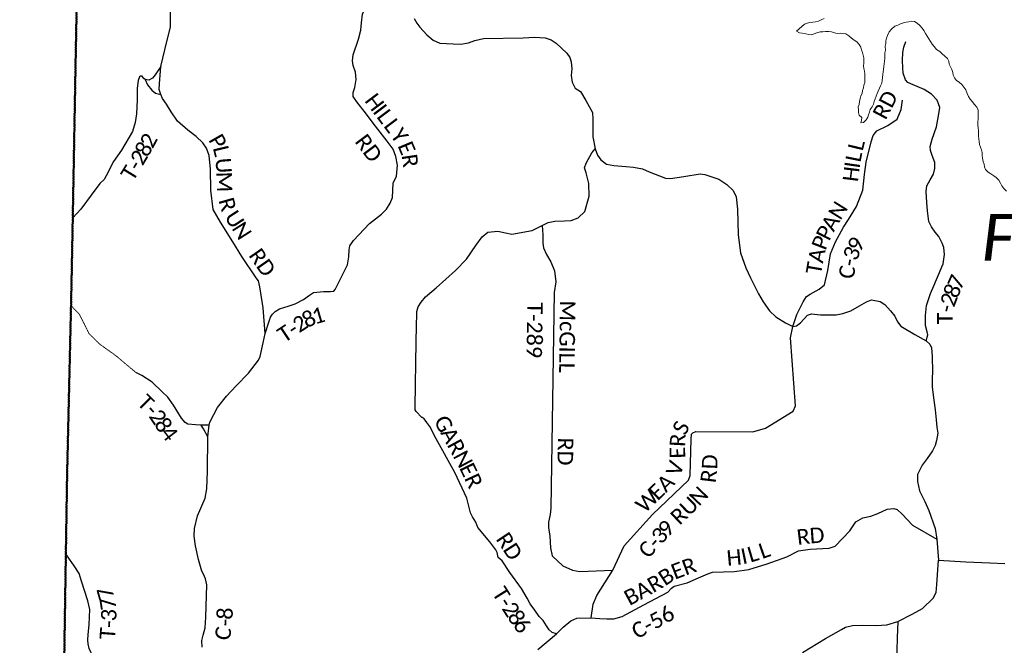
# Model space of a CAD drawing. Header units: feet. Extents: x 2184840 to 2498140, y 671180 to 1091827.
# Tile 20 of 26: x 2309220 to 2328293, y 844941 to 857057. Entities that reach past the tile are written whole.
import ezdxf

# ---------------------------------------------------------------- set-up
doc = ezdxf.new("R2010")
doc.units = ezdxf.units.FT
doc.header["$MEASUREMENT"] = 0
doc.linetypes.add('DGN Style 3', pattern=[0.19312, 0.137943, -0.055177])
for name, color, linetype, lineweight in [('GM_X_Adjacent_County', 7, 'DGN Style 3', 40), ('GM_X_County', 7, 'DGN Style 3', 40), ('GM_X_County_Road', 3, 'Continuous', 30), ('GM_X_County_Road_Text', 3, 'Continuous', 0), ('GM_X_Major_Lake', 5, 'Continuous', 13), ('GM_X_Township', 7, 'DGN Style 3', 30), ('GM_X_Township_Road', 4, 'Continuous', 30), ('GM_X_Township_Road_Text', 4, 'Continuous', 0), ('GM_X_Township_ROW', 4, 'DGN Style 3', 13), ('GM_X_Township_Text', 7, 'Continuous', 13)]:
    doc.layers.add(name, color=color, linetype=linetype, lineweight=lineweight)
doc.styles.add('Style-font30', font='calibri.ttf')
doc.styles.add('Style-font31', font='calibrii.ttf')

msp = doc.modelspace()

# ---------------------------------------------------------------- linework, layer by layer
at = {"layer": 'GM_X_Adjacent_County', "flags": 128}
msp.add_lwpolyline([(2243670, 966925), (2245496, 967220), (2251259, 968089), (2252800, 968322), (2253355, 968407), (2253837, 968476), (2254521, 968572), (2255025, 968928), (2255796, 970471), (2256626, 972503), (2256998, 973008), (2257525, 973068), (2258050, 972955), (2258559, 972903), (2259079, 972653), (2259584, 972510), (2260105, 972490), (2261703, 971959), (2262214, 971872), (2262721, 971844), (2262781, 971821), (2263021, 971730), (2263225, 971652), (2263732, 971249), (2264085, 970742), (2264011, 970226), (2263502, 969934), (2262984, 969822), (2262477, 969650), (2261456, 968823), (2260946, 968539), (2260640, 968285), (2264331, 968240), (2265711, 968240), (2270238, 968238), (2272659, 968235), (2280722, 968218), (2285626, 968187), (2286951, 968168), (2287501, 968160), (2288216, 968150), (2292919, 968108), (2296526, 968104), (2296479, 965356), (2296448, 963511), (2296423, 960870), (2296408, 958466), (2296367, 956057), (2296281, 950996), (2296177, 947051), (2296064, 942890), (2296028, 941568), (2295972, 939486), (2295916, 936962), (2299326, 936856), (2302575, 936812), (2308259, 936694), (2311710, 936593), (2311634, 933543), (2311541, 929080), (2311333, 919259), (2311306, 917826), (2311256, 915178), (2311236, 914088), (2311214, 912955), (2311204, 912098), (2311183, 910510), (2311162, 908662), (2311142, 906658), (2311136, 904416), (2311128, 901731), (2311015, 895934), (2310932, 888659), (2310895, 887022), (2310806, 880375), (2310724, 876069), (2310623, 872515), (2310623, 872508), (2310607, 871396), (2310502, 865439), (2310498, 865288), (2310398, 861026), (2310306, 856424), (2310248, 853220), (2310223, 851932), (2310214, 851520), (2310138, 848241), (2310114, 846712), (2310080, 844541), (2310027, 841184), (2307349, 841233), (2303948, 841296), (2299409, 841304), (2298984, 841309), (2298203, 841318), (2296152, 841341), (2293505, 841370), (2293396, 836726), (2293369, 835544), (2293369, 835523), (2293308, 832193), (2293233, 828059), (2293212, 825327), (2293118, 821627), (2293188, 821552), (2293117, 818552), (2293112, 818342), (2293053, 815903), (2293041, 815366), (2293031, 814619), (2293029, 814434), (2293026, 814182), (2293020, 810701), (2293017, 808570), (2288312, 808685), (2287694, 808712), (2286396, 808723), (2285052, 808754), (2284511, 808769), (2281941, 808765), (2278607, 808857), (2275865, 808932), (2274807, 808927), (2272383, 808997), (2271583, 809017), (2268756, 809074), (2267589, 809085), (2266460, 809129), (2265363, 809148), (2262276, 809213), (2258356, 809339), (2255913, 809419), (2251689, 809473), (2251380, 809474), (2247789, 809509), (2244622, 809597), (2241725, 809678), (2240904, 809686), (2239933, 809721), (2237881, 809768), (2235157, 809813), (2235108, 809832), (2235024, 809841), (2234824, 809845), (2234064, 809837), (2233946, 809839), (2233091, 809852), (2227551, 809935), (2226694, 809947), (2224069, 810043), (2222591, 810077), (2216385, 810247), (2216269, 810252), (2215989, 810263), (2213519, 810293), (2213627, 817102), (2213655, 818136), (2213726, 820713), (2213805, 823202), (2213815, 823503), (2213879, 825865), (2213899, 826592), (2213910, 827017), (2213920, 827376), (2213958, 828780), (2214067, 832866), (2214085, 833647), (2214161, 837071), (2214172, 837601), (2214173, 837651), (2214280, 842456), (2214325, 844752), (2214394, 848299), (2214406, 850297), (2214439, 851037), (2214443, 851558), (2214446, 852454), (2214462, 853287), (2214476, 853629), (2214493, 853816), (2214491, 853997), (2214499, 854314), (2214510, 854746), (2214525, 855349), (2214553, 855578), (2214547, 856204), (2214657, 859704), (2214652, 860056), (2214703, 861291), (2214685, 861780), (2214689, 861870), (2214692, 861891), (2214706, 862018), (2214722, 862314), (2214713, 862358), (2214760, 863784), (2213059, 863767), (2212338, 863778), (2207729, 863916), (2205877, 863971), (2201653, 864097), (2200260, 864139), (2197000, 864235), (2196205, 864256), (2196155, 864257), (2196092, 864258), (2195885, 864274), (2195196, 864286), (2194935, 864288), (2191445, 864378), (2189480, 864425), (2188982, 864436), (2188457, 864449), (2187922, 864462), (2187925, 864628), (2187948, 865755), (2187948, 866033), (2188007, 867963), (2188110, 871364), (2188124, 871834), (2188182, 873967), (2188318, 879030), (2188403, 882186), (2188476, 886476), (2188490, 887264), (2188495, 887582), (2188532, 889441), (2188560, 890861), (2188613, 891479), (2190605, 891425), (2191120, 891411), (2193461, 891346), (2197423, 891265), (2199208, 891260), (2199586, 891258), (2199593, 891663), (2199711, 897821), (2199775, 901222), (2199836, 904425), (2199869, 906089), (2199891, 907113), (2199947, 909708), (2200006, 912318), (2200087, 915212), (2200143, 917325), (2200155, 917813), (2200338, 924556), (2200392, 926843), (2200484, 930897), (2200489, 931164), (2200543, 933850), (2200339, 933858), (2200406, 936209), (2200436, 937271), (2200493, 940261), (2200529, 942562), (2200560, 945010), (2200580, 945814), (2200683, 949897), (2200730, 951733), (2200755, 952721), (2200835, 955808), (2200883, 957242), (2200924, 958023), (2200215, 958030), (2199395, 958038), (2199385, 959902), (2202793, 960436), (2203294, 960508), (2204689, 960708), (2205329, 960811), (2211388, 961785), (2213677, 962155), (2216348, 962587), (2220392, 963239), (2223431, 963729), (2224410, 963887), (2224423, 963889), (2230233, 964788), (2231146, 964928), (2231408, 964969), (2232372, 965117), (2232817, 965186), (2235507, 965607), (2235785, 965650), (2240387, 966394)], close=True, dxfattribs=at)
at = {"layer": 'GM_X_County', "flags": 128}
msp.add_lwpolyline([(2310498, 865288), (2310502, 865439), (2310607, 871396), (2310623, 872508), (2310623, 872515), (2310724, 876069), (2310806, 880375), (2310895, 887022), (2310932, 888659), (2313419, 888610), (2316068, 888558), (2320173, 888469), (2321405, 888443), (2322870, 888380), (2326331, 888233), (2326871, 888238), (2326906, 888890), (2329386, 888849), (2330717, 888841), (2331547, 888836), (2333315, 888827), (2333368, 888826), (2333670, 888820), (2335746, 888777), (2336969, 888751), (2339367, 888700), (2340249, 888682), (2342120, 888644), (2347444, 888538), (2351283, 888487), (2352442, 888459), (2354893, 888400), (2356925, 888351), (2358189, 888324), (2358194, 887744), (2360188, 887687), (2361544, 887655), (2362089, 887642), (2365466, 887563), (2366996, 887527), (2369283, 887479), (2370624, 887457), (2370930, 887452), (2374652, 887391), (2374666, 887390), (2375438, 887380), (2379467, 887325), (2382006, 887255), (2384023, 887194), (2386142, 887113), (2387317, 887101), (2387703, 887097), (2389162, 887081), (2392161, 887049), (2393068, 887038), (2396570, 887000), (2396965, 886996), (2397365, 886992), (2401014, 886966), (2402299, 886946), (2406313, 886903), (2410618, 886798), (2413251, 886732), (2416785, 886738), (2417100, 886739), (2421843, 886747), (2423542, 886750), (2423542, 886510), (2423519, 882691), (2423567, 882364), (2423514, 882170), (2423489, 880464), (2423458, 878428), (2423361, 871634), (2423348, 870773), (2422131, 870747), (2422097, 868684), (2422072, 865013), (2422063, 863549), (2422060, 863128), (2422044, 862333), (2422002, 860029), (2421850, 852389), (2421849, 852309), (2421713, 845229), (2421690, 844094), (2421685, 843884), (2421573, 839536), (2421552, 838717), (2421399, 832828), (2421282, 828305), (2421140, 822862), (2421137, 822716), (2421030, 817778), (2421004, 816240), (2420996, 815644), (2420987, 815211), (2420979, 814735), (2420917, 811040), (2420914, 810830), (2420908, 810486), (2420861, 807649), (2420846, 806767), (2420846, 806761), (2420706, 802100), (2420678, 801171), (2420649, 799953), (2420627, 798987), (2420590, 797508), (2420428, 790627), (2419591, 790653), (2417739, 790711), (2413401, 790833), (2410813, 790895), (2409069, 790937), (2404548, 791106), (2403841, 791122), (2393914, 791350), (2393907, 791350), (2393150, 791372), (2389949, 791467), (2389614, 791477), (2387747, 791532), (2385006, 791616), (2383108, 791675), (2382466, 791698), (2377803, 791864), (2377735, 791866), (2373277, 792022), (2372280, 792057), (2366869, 792251), (2364770, 792316), (2361393, 792420), (2360813, 792438), (2356332, 792624), (2356335, 793768), (2354133, 793728), (2352742, 793704), (2350653, 793669), (2348328, 793631), (2347420, 793640), (2345598, 793658), (2344679, 793667), (2341706, 793694), (2338245, 793712), (2335944, 793725), (2329535, 793800), (2324581, 793897), (2324572, 792923), (2320703, 792942), (2319605, 792982), (2317765, 792991), (2313830, 793043), (2310364, 793079), (2305819, 793124), (2303152, 793123), (2301755, 793131), (2299175, 793146), (2298035, 793128), (2293374, 793190), (2292779, 793198), (2292800, 794225), (2292913, 802612), (2292920, 803204), (2292931, 803917), (2292944, 804219), (2293017, 808570), (2293020, 810701), (2293026, 814182), (2293029, 814434), (2293031, 814619), (2293041, 815366), (2293053, 815903), (2293112, 818342), (2293117, 818552), (2293188, 821552), (2293118, 821627), (2293212, 825327), (2293233, 828059), (2293308, 832193), (2293369, 835523), (2293369, 835544), (2293396, 836726), (2293505, 841370), (2296152, 841341), (2298203, 841318), (2298984, 841309), (2299409, 841304), (2303948, 841296), (2307349, 841233), (2310027, 841184), (2310080, 844541), (2310114, 846712), (2310138, 848241), (2310214, 851520), (2310223, 851932), (2310248, 853220), (2310306, 856424), (2310398, 861026)], close=True, dxfattribs=at)
at = {"layer": 'GM_X_County_Road', "flags": 128}
for points in [[(2311956, 856151), (2312032, 856473), (2312141, 856919), (2312143, 857200), (2312159, 857442), (2312263, 857860), (2312337, 858008), (2312426, 858099), (2312645, 858260), (2313095, 858627)], [(2316864, 857079), (2316912, 856990), (2316970, 856912), (2317109, 856763), (2317228, 856661), (2317361, 856602), (2317619, 856587), (2317766, 856583), (2317913, 856611), (2318037, 856652), (2318204, 856693), (2318972, 856704), (2319193, 856721), (2319401, 856708), (2319516, 856670), (2319609, 856602), (2319817, 856407), (2319876, 856327), (2319902, 856242), (2319912, 856108), (2319902, 855979), (2319923, 855848), (2319978, 855730), (2320084, 855666), (2320185, 855492), (2320315, 855260), (2320322, 855133), (2320320, 854920), (2320320, 854788), (2320368, 854558), (2320415, 854432), (2320478, 854341), (2320586, 854259), (2320730, 854233), (2320959, 854216), (2321107, 854203), (2321282, 854172), (2321412, 854111), (2321727, 853988), (2321827, 853979), (2322082, 854018), (2322401, 854075), (2322492, 854061), (2322765, 853966), (2322915, 853867), (2323041, 853749), (2323097, 853626), (2323123, 853389), (2323136, 852893), (2323181, 852540), (2323288, 852254), (2323377, 852056), (2323528, 851751), (2323624, 851595), (2323747, 851421), (2323866, 851300), (2324051, 851185), (2324193, 851116), (2324270, 851128), (2324345, 851187), (2324478, 851337), (2324556, 851361), (2324729, 851341), (2325034, 851343), (2325162, 851366), (2325321, 851422), (2325486, 851513), (2325620, 851593), (2325723, 851630), (2325890, 851601), (2325976, 851544), (2326090, 851421), (2326175, 851314), (2326222, 851208), (2326285, 851122), (2326557, 850959), (2326776, 850835), (2326849, 850771), (2326881, 850703), (2326897, 850533), (2326904, 850235), (2326897, 850116), (2326897, 849942), (2326930, 849692), (2326953, 849500), (2326971, 849308), (2326986, 849169), (2327003, 849052), (2326981, 848907), (2326954, 848812), (2326903, 848710), (2326797, 848562), (2326702, 848427), (2326614, 848250), (2326613, 848113), (2326652, 847935), (2326756, 847725), (2326832, 847552), (2326956, 847205), (2326984, 846995), (2327019, 846587), (2327548, 846561), (2328014, 846541), (2328300, 846526)], [(2313977, 850982), (2313936, 851478), (2313874, 851881), (2313843, 852000), (2313803, 852061), (2313520, 852468), (2313349, 852754), (2313108, 853134), (2312969, 853383), (2312922, 853753), (2312913, 854165), (2312887, 854429), (2312841, 854572), (2312767, 854673), (2312637, 854792), (2312474, 854915), (2312279, 855092), (2312153, 855275), (2312063, 855422), (2311988, 855531), (2311951, 855610), (2311919, 855704), (2311925, 855816), (2311956, 856151)], [(2324193, 851116), (2324276, 851351), (2324397, 851595), (2324460, 851696), (2324530, 851742), (2324709, 851836), (2324812, 851921), (2324875, 852199), (2324928, 852526), (2325021, 852755), (2325179, 853041), (2325273, 853188), (2325431, 853440), (2325549, 853756), (2325586, 854059), (2325618, 854299), (2325712, 854695), (2325750, 854817), (2325823, 854908), (2326035, 855008), (2326217, 855128), (2326295, 855319), (2326320, 855500)], [(2320290, 845471), (2320329, 845741), (2320398, 845908), (2320708, 846399), (2320931, 846868), (2321477, 847472), (2322173, 848141), (2322209, 848231), (2322228, 848933), (2322230, 849029), (2322258, 849059), (2322317, 849081), (2323420, 849075), (2323666, 849145), (2324204, 849474), (2324250, 849580), (2324153, 850898), (2324193, 851116)], [(2312754, 844903), (2312746, 845034), (2312774, 845138), (2312814, 845277), (2312823, 845487), (2312842, 846113), (2312821, 846229), (2312782, 846320), (2312745, 846379), (2312684, 846604), (2312628, 846869), (2312600, 847057), (2312609, 847203), (2312664, 847450), (2312813, 847790), (2312845, 847973), (2312856, 848313), (2312864, 848979), (2312868, 849038), (2312889, 849206), (2312900, 849260), (2312979, 849413), (2313052, 849550), (2313225, 849765), (2313414, 849966), (2313649, 850210), (2313845, 850461), (2313876, 850532), (2313938, 850799), (2313977, 850982)], [(2320290, 845471), (2320459, 845459), (2320590, 845453), (2320730, 845457), (2320890, 845496), (2321312, 845723), (2321774, 845968), (2321849, 846049), (2321899, 846087), (2322150, 846148), (2322372, 846250), (2322549, 846326), (2322641, 846355), (2323069, 846371), (2323346, 846412), (2323698, 846520), (2324078, 846656), (2324305, 846768), (2324529, 846800), (2324903, 846822), (2325019, 846859), (2325302, 847157), (2325418, 847334), (2325554, 847412), (2325705, 847445), (2325841, 847493), (2326026, 847579), (2326154, 847590), (2326218, 847573), (2326317, 847479), (2326512, 847269), (2326984, 846995)], [(2324381, 844804), (2324830, 845071), (2325136, 845248), (2325218, 845291), (2325351, 845325), (2325554, 845330), (2325809, 845322), (2326016, 845336), (2326232, 845404), (2326506, 845543), (2326711, 845655), (2326915, 845852), (2326975, 845965), (2326984, 846118), (2327019, 846587)], [(2319259, 844862), (2319615, 845165), (2319749, 845293), (2319897, 845414), (2320012, 845465), (2320290, 845471)]]:
    msp.add_lwpolyline(points, dxfattribs=at)
at = {"layer": 'GM_X_Major_Lake', "flags": 128}
for points in [[(2324800, 857083), (2324748, 857055), (2324692, 857027), (2324636, 857015), (2324584, 857007), (2324528, 857000), (2324476, 856990), (2324422, 856968), (2324368, 856928), (2324316, 856878), (2324264, 856834), (2324324, 856804), (2324376, 856794), (2324446, 856784), (2324506, 856768), (2324558, 856764), (2324610, 856782), (2324664, 856804), (2324724, 856822), (2324776, 856823), (2324832, 856827), (2324892, 856829), (2324948, 856823), (2325000, 856801), (2325056, 856789), (2325110, 856797), (2325164, 856791), (2325220, 856781), (2325278, 856743), (2325332, 856699), (2325382, 856663), (2325436, 856629), (2325484, 856575), (2325516, 856525), (2325528, 856475), (2325544, 856419), (2325556, 856369), (2325570, 856317), (2325574, 856267), (2325570, 856215), (2325566, 856165), (2325570, 856111), (2325582, 856059), (2325592, 856009), (2325594, 855954), (2325594, 855900), (2325588, 855840), (2325574, 855790), (2325562, 855738), (2325548, 855688), (2325536, 855630), (2325512, 855580), (2325498, 855530), (2325490, 855474), (2325481, 855417), (2325463, 855367), (2325465, 855309), (2325471, 855259), (2325481, 855209), (2325535, 855161), (2325529, 855111), (2325511, 855061)], [(2325511, 855061), (2325563, 855067), (2325615, 855117), (2325647, 855167), (2325665, 855217), (2325679, 855268), (2325696, 855318), (2325736, 855368), (2325758, 855420), (2325772, 855474), (2325790, 855524), (2325808, 855576), (2325828, 855626), (2325852, 855676), (2325874, 855728), (2325892, 855779), (2325920, 855829), (2325924, 855879), (2325934, 855937), (2325940, 855993), (2325948, 856045), (2325952, 856095), (2325958, 856149), (2325968, 856203), (2325974, 856257), (2325978, 856309), (2325981, 856414), (2325989, 856468), (2325987, 856542), (2325995, 856596), (2325999, 856648), (2326009, 856702), (2326027, 856754), (2326065, 856820), (2326109, 856874), (2326173, 856929), (2326227, 856953), (2326283, 856977), (2326339, 856995), (2326391, 857011), (2326443, 857017), (2326501, 857031), (2326555, 857021), (2326605, 856991), (2326657, 856947), (2326703, 856895), (2326735, 856845), (2326765, 856793), (2326799, 856741), (2326833, 856687), (2326865, 856635), (2326897, 856585), (2326931, 856535), (2326979, 856481), (2327041, 856439), (2327091, 856397), (2327141, 856353), (2327191, 856303), (2327215, 856251), (2327227, 856199), (2327251, 856147), (2327277, 856095), (2327293, 856037), (2327305, 855985), (2327325, 855931), (2327369, 855879), (2327421, 855849), (2327471, 855805), (2327511, 855751), (2327545, 855697), (2327575, 855627), (2327601, 855573), (2327633, 855520), (2327667, 855470), (2327717, 855418), (2327763, 855366), (2327783, 855308), (2327785, 855248), (2327783, 855188), (2327783, 855130), (2327777, 855080), (2327779, 855022), (2327785, 854964), (2327790, 854910), (2327794, 854860), (2327794, 854804), (2327798, 854750), (2327804, 854699), (2327814, 854641), (2327830, 854587), (2327850, 854537), (2327862, 854483), (2327864, 854425), (2327872, 854373), (2327886, 854313), (2327900, 854261), (2327908, 854207), (2327926, 854155), (2327982, 854103), (2328032, 854069), (2328088, 854033)], [(2328088, 854033), (2328138, 854001), (2328186, 853947), (2328220, 853891), (2328244, 853837), (2328286, 853787), (2328336, 853735)]]:
    msp.add_lwpolyline(points, dxfattribs=at)
at = {"layer": 'GM_X_Township', "flags": 128}
msp.add_lwpolyline([(2310027, 841184), (2310080, 844541), (2310114, 846712), (2310138, 848241), (2310214, 851520), (2310222, 851905), (2310248, 853220), (2310306, 856424), (2310398, 861026), (2310498, 865288), (2310533, 865287), (2317990, 865180), (2318947, 865167), (2319951, 865168), (2326550, 865145), (2329591, 865090), (2335234, 864995), (2336266, 864983), (2336229, 863125), (2336091, 853093), (2335974, 844198), (2335997, 841774), (2335989, 840935), (2334320, 840944), (2331740, 840957), (2329231, 840977), (2326145, 840991), (2326099, 840992), (2321315, 841039), (2312714, 841123)], close=True, dxfattribs=at)
at = {"layer": 'GM_X_Township_Road', "flags": 128}
for points in [[(2315719, 855511), (2315677, 855570), (2315682, 855648), (2315713, 855745), (2315739, 855899), (2315727, 856041), (2315682, 856171), (2315669, 856261), (2315679, 856377), (2315784, 856681), (2315825, 856856), (2315840, 856996), (2315862, 857163), (2315971, 857417), (2316007, 857537), (2316033, 857696), (2316011, 857864), (2316021, 858055)], [(2326798, 851012), (2326769, 851133), (2326763, 851329), (2326783, 851522), (2326863, 851753), (2326929, 851902), (2326978, 852025), (2327034, 852163), (2327085, 852268), (2327109, 852328), (2327137, 852511), (2327124, 852645), (2327089, 852727), (2327027, 852859), (2326952, 852940), (2326879, 853047), (2326828, 853151), (2326802, 853355), (2326794, 853519), (2326780, 853730), (2326795, 853840), (2326856, 853959), (2326919, 854068), (2326948, 854176), (2326944, 854294), (2326893, 854424), (2326860, 854522), (2326859, 854602), (2326898, 854744), (2326981, 854982), (2327021, 855194), (2327043, 855357), (2326992, 855497), (2326883, 855618), (2326738, 855708), (2326607, 855763), (2326525, 855796), (2326422, 855838), (2326378, 855891), (2326334, 856019), (2326325, 856127), (2326322, 856267), (2326324, 856421), (2326349, 856524), (2326386, 856636)], [(2311956, 856151), (2311845, 855988), (2311792, 855923), (2311722, 855888), (2311653, 855897), (2311622, 855919), (2311603, 855947), (2311589, 855963), (2311563, 855963), (2311539, 855948), (2311512, 855882), (2311494, 855729), (2311493, 855503), (2311480, 855236), (2311454, 855064), (2311404, 854895), (2311189, 854530), (2311035, 854309), (2310893, 854031), (2310856, 853961), (2310775, 853884), (2310602, 853657), (2310405, 853385), (2310248, 853220)], [(2311653, 855897), (2311694, 855798), (2311780, 855695), (2311853, 855632), (2311951, 855610)], [(2313977, 850982), (2314045, 851199), (2314081, 851295), (2314115, 851354), (2314170, 851407), (2314255, 851456), (2314419, 851512), (2314556, 851555), (2314717, 851637), (2314834, 851723), (2314913, 851776), (2315105, 851796), (2315241, 851791), (2315302, 851800), (2315328, 851835), (2315568, 852312), (2315596, 852465), (2315599, 852601), (2315614, 852675), (2315687, 852780), (2315998, 853111), (2316226, 853292), (2316323, 853389), (2316399, 853506), (2316444, 853613), (2316453, 853891), (2316517, 854026), (2316540, 854237), (2316506, 854409), (2316451, 854547), (2316337, 854702), (2316112, 854994), (2315892, 855288), (2315768, 855441), (2315736, 855487), (2315719, 855511)], [(2319341, 853072), (2319455, 853128), (2319588, 853155), (2319772, 853162), (2319904, 853169), (2320036, 853223), (2320164, 853341), (2320250, 853639), (2320245, 853887), (2320194, 854094), (2320159, 854190), (2320191, 854279), (2320301, 854478), (2320368, 854558)], [(2319615, 845165), (2319534, 845192), (2319475, 845241), (2319424, 845317), (2319361, 845422), (2319282, 845498), (2319196, 845621), (2319105, 845746), (2319049, 845853), (2318943, 846040), (2318711, 846350), (2318564, 846575), (2318489, 846644), (2318466, 846736), (2318443, 846790), (2318327, 846943), (2318096, 847222), (2318058, 847324), (2317989, 847431), (2317952, 847507), (2317879, 847789), (2317648, 848287), (2317290, 848937), (2317164, 849176), (2317105, 849259), (2317053, 849330), (2317018, 849350), (2317012, 849356), (2316899, 849469), (2316881, 849500), (2316884, 850038), (2316891, 850363), (2316901, 850859), (2316906, 851083), (2316913, 851404), (2316941, 851497), (2316996, 851589), (2317081, 851693), (2317289, 851866), (2317661, 852197), (2317874, 852420), (2318058, 852687), (2318180, 852855), (2318289, 852942), (2318483, 852959), (2318633, 852927), (2318756, 852902), (2319149, 852975), (2319341, 853072)], [(2319341, 853072), (2319354, 852888), (2319352, 852732), (2319365, 852642), (2319427, 852508), (2319509, 852365), (2319577, 852196), (2319602, 851982), (2319571, 851777), (2319509, 847597), (2319495, 847477), (2319463, 847328), (2319464, 847224), (2319492, 847054), (2319501, 846827), (2319535, 846677), (2319543, 846669)], [(2326776, 850835), (2326811, 850957), (2326798, 851011), (2326798, 851012)], [(2312889, 849206), (2312733, 849205), (2312628, 849210), (2312475, 849223), (2312423, 849254), (2312354, 849339), (2312198, 849590), (2312088, 849745), (2311978, 849848), (2311788, 850037), (2311587, 850166), (2311481, 850219)], [(2312864, 848979), (2312782, 849135), (2312733, 849205)], [(2310627, 844498), (2310637, 844624), (2310638, 844702), (2310605, 844796), (2310568, 844880), (2310547, 844972), (2310542, 845038), (2310545, 845151), (2310563, 845335), (2310573, 845490), (2310579, 845632), (2310537, 845802), (2310417, 846184), (2310374, 846332), (2310276, 846483), (2310183, 846609), (2310114, 846712)], [(2319543, 846669), (2319744, 846478), (2319925, 846394), (2320071, 846370), (2320708, 846399)], [(2326232, 845404), (2326218, 845086), (2326208, 844843), (2326203, 844650), (2326216, 844571), (2326251, 844503), (2326331, 844420), (2326426, 844363), (2326548, 844351), (2326664, 844351), (2326700, 844348), (2326738, 844310), (2326733, 844268), (2326684, 844183), (2326620, 844056), (2326591, 843883), (2326613, 843536), (2326664, 842849), (2326720, 842580), (2326804, 842326), (2326833, 842243), (2326836, 842165), (2326778, 842083), (2326741, 842060)]]:
    msp.add_lwpolyline(points, dxfattribs=at)
at = {"layer": 'GM_X_Township_ROW', "flags": 128}
msp.add_lwpolyline([(2311481, 850219), (2311469, 850225), (2311076, 850556), (2310764, 850779), (2310557, 850987), (2310377, 851350), (2310214, 851520)], dxfattribs=at)

# ---------------------------------------------------------------- texts
at = {"layer": 'GM_X_County_Road_Text', "style": 'Style-font30'}
for s, rotation, p in [('RD', 62.2907, (2325992, 855100)), ('P', 299.5136, (2312868, 854732)), ('L', 76.4689, (2325548, 854500)), ('L', 283.3065, (2312960, 854576)), ('L', 78.764, (2325505, 854283)), ('U', 274.4944, (2313010, 854370)), ('I', 81.744, (2325488, 854165)), ('H', 83.0363, (2325456, 853905)), ('M', 271.6247, (2313030, 854111)), ('R', 286.0368, (2313067, 853561)), ('N', 58.141, (2325118, 853158)), ('U', 302.9637, (2313174, 853238)), ('N', 302.3174, (2313317, 853017)), ('A', 59.9709, (2324987, 852932)), ('P', 62.9399, (2324897, 852755)), ('P', 69.0369, (2324828, 852574)), ('9', 61.5868, (2325495, 852532)), ('RD', 304.783, (2313643, 852494)), ('A', 78.12, (2324777, 852328)), ('3', 68.8538, (2325433, 852369)), ('T', 80.2241, (2324740, 852109)), ('-', 78.4788, (2325412, 852261)), ('C', 80.2579, (2325371, 852021)), ('S', 62.4681, (2322112, 848992)), ('R', 86.9739, (2322108, 848779)), ('E', 91.2897, (2322113, 848560)), ('D', 87.821, (2322731, 848345)), ('V', 71.4145, (2322012, 848198)), ('A', 43.9106, (2321738, 847884)), ('R', 83.1022, (2322699, 848074)), ('E', 43.8938, (2321576, 847728)), ('N', 46.4833, (2322378, 847620)), ('W', 44.7359, (2321330, 847484)), ('U', 44.4126, (2322181, 847427)), ('R', 44.0506, (2322002, 847254)), ('9', 46.5861, (2321769, 847017)), ('D', 4.0905, (2324531, 846913)), ('3', 47.8492, (2321646, 846882)), ('R', 6.9212, (2324290, 846883)), ('C', 48.0621, (2321399, 846607)), ('-', 48.0261, (2321564, 846790)), ('L', 16.5348, (2323372, 846542)), ('L', 19.0542, (2323600, 846610)), ('H', 5.3663, (2322927, 846480)), ('I', 11.6353, (2323224, 846510)), ('E', 20.9307, (2321910, 846210)), ('R', 20.0791, (2322118, 846290)), ('R', 30.1069, (2321490, 845948)), ('B', 33.5941, (2321720, 846082)), ('A', 28.3177, (2321249, 845818)), ('B', 28.3021, (2321032, 845701)), ('C-56', 28.5565, (2321177, 845054)), ('8', 87.4051, (2313341, 845431)), ('-', 86.4468, (2313333, 845303)), ('C', 79.1099, (2313282, 845019))]:
    msp.add_text(s, height=300, rotation=rotation, dxfattribs=at).set_placement(p)
at = {"layer": 'GM_X_Township_Road_Text', "style": 'Style-font30'}
for s, rotation, p in [('H', 306.9355, (2315888, 855486)), ('I', 306.9339, (2316047, 855275)), ('L', 306.9352, (2316121, 855176)), ('L', 306.929, (2316256, 854997)), ('Y', 305.6641, (2316389, 854819)), ('8', 60.0042, (2311695, 854375)), ('2', 61.8186, (2311793, 854544)), ('RD', 306.8706, (2315698, 854697)), ('E', 292.725, (2316535, 854620)), ('2', 59.0777, (2311598, 854212)), ('-', 58.7966, (2311533, 854105)), ('R', 278.315, (2316616, 854432)), ('T', 58.7206, (2311416, 853913)), ('7', 66.2219, (2327452, 851811)), ('8', 67.5134, (2327382, 851641)), ('2', 69.2984, (2327317, 851471)), ('8', 25.541, (2314778, 851078)), ('1', 16.1584, (2314932, 851153)), ('T-289', 269.1574, (2319052, 851587)), ('McGILL', 269.2387, (2319687, 851622)), ('-', 75.5302, (2327289, 851360)), ('2', 33.2022, (2314632, 850982)), ('T', 89.8886, (2327291, 851155)), ('T', 33.6853, (2314344, 850790)), ('-', 33.5818, (2314530, 850914)), ('T', 315.3046, (2311477, 849616)), ('2', 304.0524, (2311709, 849379)), ('-', 312.4572, (2311633, 849461)), ('8', 302.5476, (2311812, 849227)), ('G', 299.6782, (2317231, 849285)), ('4', 307.71, (2311928, 849048)), ('A', 298.5741, (2317361, 849057)), ('R', 298.5658, (2317488, 848825)), ('RD', 269.0128, (2319647, 848968)), ('N', 297.9336, (2317605, 848609)), ('E', 296.061, (2317728, 848378)), ('R', 294.7652, (2317825, 848179)), ('R', 303.6733, (2318433, 847000)), ('D', 302.6923, (2318569, 846796)), ('T', 302.109, (2318361, 845953)), ('7', 105.8729, (2311057, 845874)), ('7', 98.9827, (2311095, 845653)), ('2', 302.5996, (2318548, 845656)), ('-', 302.2073, (2318481, 845762)), ('3', 87.1486, (2311089, 845401)), ('8', 304.1025, (2318652, 845493)), ('-', 85.9048, (2311080, 845271)), ('6', 305.9547, (2318762, 845331)), ('T', 85.6716, (2311063, 845046))]:
    msp.add_text(s, height=300, rotation=rotation, dxfattribs=at).set_placement(p)
at = {"layer": 'GM_X_Township_Text', "style": 'Style-font31'}
msp.add_text('FRANKLIN', height=900, rotation=0, dxfattribs=at).set_placement((2327854, 852392))

doc.saveas('drawing.dxf')
